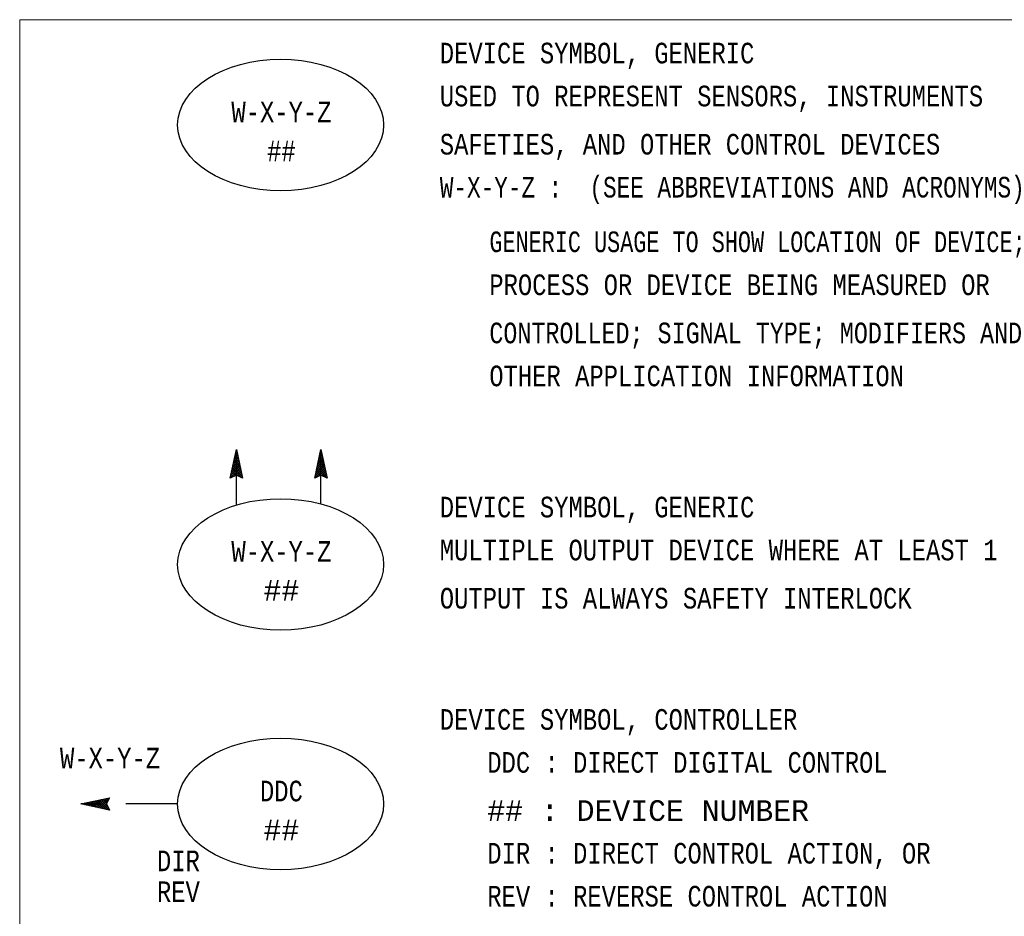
# Model space of a CAD drawing. Header units: inches. Extents: x 1.9 to 32, y 0.4 to 20.5.
# Tile 4 of 10: x 1.9 to 6.6, y 16.1 to 20.5. Entities that reach past the tile are written whole.
import ezdxf
from ezdxf.enums import TextEntityAlignment as Align

# ---------------------------------------------------------------- set-up
doc = ezdxf.new("R2010")
doc.units = ezdxf.units.IN
doc.header["$MEASUREMENT"] = 0
doc.linetypes.add('HIDDEN', pattern=[0.375, 0.25, -0.125])
for name, color, linetype, lineweight in [('M-ANNO-SYMB', 6, 'Continuous', 30), ('M-ANNO-TEXT', 2, 'Continuous', 30), ('M-DIAG-GRPH', 6, 'Continuous', 13)]:
    doc.layers.add(name, color=color, linetype=linetype, lineweight=lineweight)
doc.styles.add('CONTROLTXT', font='monotxt.shx')

msp = doc.modelspace()

# ---------------------------------------------------------------- linework, layer by layer
at = {"layer": 'M-ANNO-SYMB'}
for p, q in [((2.87, 18.2485), (2.8996, 18.3867)), ((2.9057, 18.3582), (2.8903, 18.3426)), ((2.904, 18.3668), (2.8931, 18.3559)), ((2.9096, 18.34), (2.8932, 18.3566)), ((2.9068, 18.3533), (2.8951, 18.3651)), ((2.9021, 18.3754), (2.8959, 18.3693)), ((2.904, 18.3667), (2.8969, 18.3737)), ((2.9003, 18.3841), (2.8988, 18.3826)), ((2.9011, 18.38), (2.8988, 18.3823)), ((2.8996, 18.1185), (2.8996, 18.3867)), ((2.8996, 18.3867), (2.9292, 18.2485)), ((3.2795, 18.2485), (3.3091, 18.3867)), ((3.3152, 18.3582), (3.2997, 18.3426)), ((3.3134, 18.3668), (3.3026, 18.3559)), ((3.3191, 18.34), (3.3027, 18.3566)), ((3.3163, 18.3533), (3.3046, 18.3651)), ((3.3116, 18.3754), (3.3054, 18.3693)), ((3.3134, 18.3667), (3.3064, 18.3737)), ((3.3097, 18.3841), (3.3083, 18.3826)), ((3.3106, 18.38), (3.3083, 18.3823)), ((3.3091, 18.1239), (3.3091, 18.3867)), ((3.3091, 18.3867), (3.3387, 18.2485)), ((2.9149, 18.3151), (2.876, 18.276)), ((2.9131, 18.3237), (2.8788, 18.2893)), ((2.9112, 18.3323), (2.8816, 18.3026)), ((2.9239, 18.2734), (2.884, 18.3134)), ((2.9094, 18.3409), (2.8845, 18.316)), ((2.9211, 18.2867), (2.8858, 18.322)), ((2.9075, 18.3495), (2.8873, 18.3293)), ((2.9181, 18.3001), (2.8877, 18.3306)), ((2.9153, 18.3134), (2.8895, 18.3393)), ((2.9125, 18.3267), (2.8914, 18.3479)), ((3.3244, 18.3151), (3.2854, 18.276)), ((3.3226, 18.3237), (3.2883, 18.2893)), ((3.3207, 18.3323), (3.2911, 18.3026)), ((3.3334, 18.2734), (3.2935, 18.3134)), ((3.3189, 18.3409), (3.2939, 18.316)), ((3.3306, 18.2867), (3.2953, 18.322)), ((3.317, 18.3495), (3.2968, 18.3293)), ((3.3276, 18.3001), (3.2972, 18.3306)), ((3.3248, 18.3134), (3.299, 18.3393)), ((3.3219, 18.3267), (3.3009, 18.3479)), ((2.8996, 18.2633), (2.87, 18.2485)), ((2.9186, 18.2978), (2.8703, 18.2494)), ((2.8808, 18.2538), (2.8729, 18.2617)), ((2.9168, 18.3065), (2.8731, 18.2627)), ((2.8877, 18.2574), (2.8747, 18.2703)), ((2.8947, 18.2608), (2.8766, 18.279)), ((2.9057, 18.2603), (2.8784, 18.2876)), ((2.9267, 18.2498), (2.8803, 18.2961)), ((2.9268, 18.2601), (2.8821, 18.3047)), ((2.9205, 18.2892), (2.8896, 18.2582)), ((2.9292, 18.2485), (2.8996, 18.2633)), ((2.9223, 18.2806), (2.9032, 18.2614)), ((2.9242, 18.2719), (2.9103, 18.258)), ((2.926, 18.2633), (2.9173, 18.2545)), ((3.3091, 18.2633), (3.2795, 18.2485)), ((3.3281, 18.2978), (3.2798, 18.2494)), ((3.2902, 18.2538), (3.2824, 18.2617)), ((3.3263, 18.3065), (3.2826, 18.2627)), ((3.2972, 18.2574), (3.2842, 18.2703)), ((3.3042, 18.2608), (3.2861, 18.279)), ((3.3152, 18.2603), (3.2879, 18.2876)), ((3.3361, 18.2498), (3.2898, 18.2961)), ((3.3363, 18.2601), (3.2916, 18.3047)), ((3.33, 18.2892), (3.2991, 18.2582)), ((3.3387, 18.2485), (3.3091, 18.2633)), ((3.3318, 18.2806), (3.3127, 18.2614)), ((3.3337, 18.2719), (3.3197, 18.258)), ((3.3355, 18.2633), (3.3268, 18.2545)), ((2.8737, 18.2503), (2.871, 18.2531)), ((2.9279, 18.2547), (2.9242, 18.251)), ((3.2832, 18.2503), (3.2805, 18.2531)), ((3.3374, 18.2547), (3.3337, 18.251)), ((2.1471, 16.6707), (2.2853, 16.7003)), ((2.2337, 16.6892), (2.2031, 16.6588)), ((2.2471, 16.6922), (2.2118, 16.6569)), ((2.2604, 16.695), (2.2204, 16.6551)), ((2.2273, 16.6879), (2.2711, 16.6442)), ((2.2737, 16.6979), (2.229, 16.6532)), ((2.236, 16.6897), (2.2844, 16.6414)), ((2.2839, 16.6978), (2.2377, 16.6514)), ((2.2446, 16.6916), (2.2755, 16.6607)), ((2.2532, 16.6934), (2.2723, 16.6743)), ((2.2619, 16.6953), (2.2758, 16.6813)), ((2.2853, 16.7003), (2.2705, 16.6707)), ((2.2705, 16.6971), (2.2793, 16.6884)), ((2.2791, 16.699), (2.2828, 16.6953)), ((2.2853, 16.6411), (2.1471, 16.6707)), ((2.1497, 16.6714), (2.1512, 16.6699)), ((2.1538, 16.6722), (2.1515, 16.6699)), ((2.1584, 16.6732), (2.1645, 16.667)), ((2.1671, 16.6751), (2.1601, 16.668)), ((2.167, 16.6751), (2.1779, 16.6642)), ((2.1804, 16.6779), (2.1687, 16.6662)), ((2.1756, 16.6768), (2.1912, 16.6614)), ((2.1938, 16.6807), (2.1772, 16.6643)), ((2.1843, 16.6786), (2.2045, 16.6584)), ((2.2071, 16.6836), (2.1859, 16.6625)), ((2.1929, 16.6805), (2.2178, 16.6556)), ((2.2204, 16.6864), (2.1945, 16.6606)), ((2.2015, 16.6823), (2.2311, 16.6527)), ((2.21, 16.6842), (2.2445, 16.6499)), ((2.2187, 16.686), (2.2578, 16.6471)), ((2.2735, 16.6768), (2.2462, 16.6495)), ((2.273, 16.6658), (2.2548, 16.6477)), ((2.2764, 16.6588), (2.2635, 16.6458)), ((2.2705, 16.6707), (2.2853, 16.6411)), ((2.28, 16.6519), (2.2721, 16.644)), ((2.2834, 16.6448), (2.2807, 16.6421))]:
    msp.add_line(p, q, dxfattribs=at)
at = {"layer": 'M-ANNO-SYMB', "linetype": 'HIDDEN'}
msp.add_line((2.615, 16.6707), (2.1471, 16.6707), dxfattribs=at)
at = {"layer": 'M-ANNO-SYMB'}
for centre in [(3.1138, 19.959), (3.1138, 17.8308), (3.1138, 16.6707)]:
    msp.add_ellipse(centre, major_axis=(0.4988, 0), ratio=0.638644, dxfattribs=at)
at = {"layer": 'M-DIAG-GRPH'}
for p, q in [((1.8504, 20.469), (22.9166, 20.469)), ((1.8504, 0.8019), (1.8504, 20.469))]:
    msp.add_line(p, q, dxfattribs=at)

# ---------------------------------------------------------------- texts
at = {"layer": 'M-ANNO-TEXT', "color": 3, "linetype": 'Continuous', "style": 'CONTROLTXT', "width": 0.8}
for s, p in [('DEVICE SYMBOL, GENERIC', (3.8847, 20.2573)), ('USED TO REPRESENT SENSORS, INSTRUMENTS', (3.8847, 20.0492)), ('SAFETIES, AND OTHER CONTROL DEVICES', (3.8847, 19.8159)), ('W-X-Y-Z :  (SEE ABBREVIATIONS AND ACRONYMS)', (3.8847, 19.6078)), ('GENERIC USAGE TO SHOW LOCATION OF DEVICE;', (4.1244, 19.3433)), ('PROCESS OR DEVICE BEING MEASURED OR', (4.1244, 19.1352)), ('CONTROLLED; SIGNAL TYPE; MODIFIERS AND', (4.1244, 18.9019)), ('OTHER APPLICATION INFORMATION', (4.1244, 18.6938)), ('DEVICE SYMBOL, GENERIC', (3.8847, 18.0587)), ('MULTIPLE OUTPUT DEVICE WHERE AT LEAST 1 ', (3.8847, 17.8506)), ('OUTPUT IS ALWAYS SAFETY INTERLOCK', (3.8847, 17.6173)), ('DEVICE SYMBOL, CONTROLLER', (3.8847, 17.0303)), ('DDC : DIRECT DIGITAL CONTROL', (4.1146, 16.8222)), ('DIR : DIRECT CONTROL ACTION, OR', (4.1146, 16.3822)), ('REV : REVERSE CONTROL ACTION', (4.1146, 16.1741))]:
    msp.add_text(s, height=0.1, dxfattribs=at).set_placement(p)
for s, p in [('W-X-Y-Z', (3.1178, 19.9718)), ('##', (3.1178, 19.7834)), ('W-X-Y-Z', (3.1178, 17.8436)), ('W-X-Y-Z', (2.2879, 16.8429)), ('DDC', (3.1178, 16.6836)), ('DIR', (2.619, 16.3454)), ('REV', (2.619, 16.1956))]:
    msp.add_text(s, height=0.1, dxfattribs=at).set_placement(p, align=Align.CENTER)
at = {"layer": 'M-ANNO-TEXT', "color": 3, "linetype": 'Continuous', "style": 'CONTROLTXT'}
for p in [(3.1178, 17.6553), (3.1178, 16.4952)]:
    msp.add_text('##', height=0.1, dxfattribs=at).set_placement(p, align=Align.CENTER)
msp.add_text('## : DEVICE NUMBER', height=0.1, dxfattribs=at).set_placement((4.1146, 16.5889))

doc.saveas('drawing.dxf')
